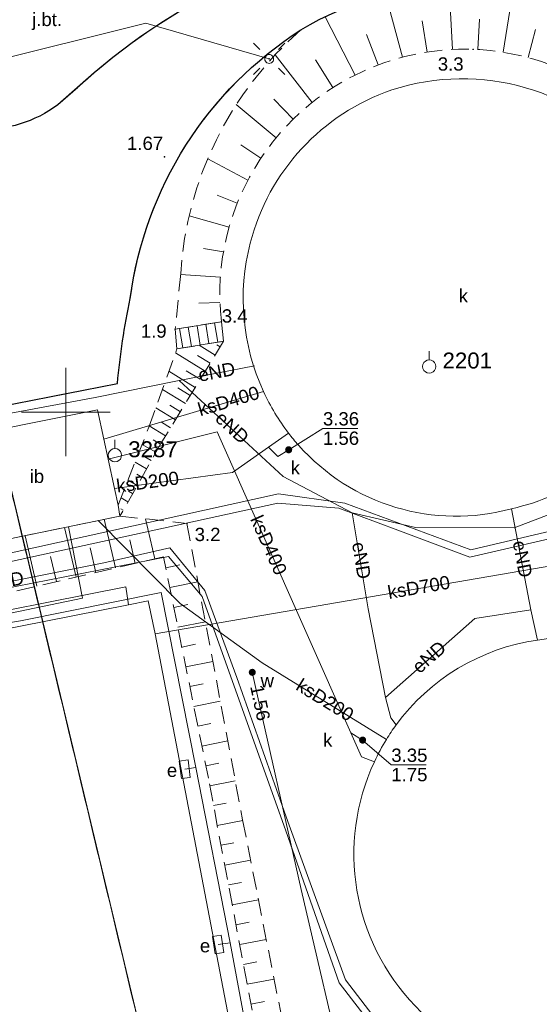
# Model space of a CAD drawing. Extents: x 5479252 to 5479673, y 5984576 to 5984875.
# Tile 29 of 36: x 5479597 to 5479627, y 5984717 to 5984772. Entities that reach past the tile are written whole.
import ezdxf
from ezdxf.enums import TextEntityAlignment as Align

# ---------------------------------------------------------------- set-up
doc = ezdxf.new("R2010")
doc.units = 0
for name, pattern in [('PRZER1-1', [1, 0.5, -0.5]), ('PRZER2-1', [1.5, 1, -0.5]), ('PRZER3-1', [2, 1.5, -0.5])]:
    doc.linetypes.add(name, pattern=pattern)
doc.layers.get('0').update_dxf_attribs({"linetype": 'CONTINUOUS'})
for name, color, linetype, lineweight in [('GESDZI', 7, 'CONTINUOUS', 18), ('GSLKRW', 7, 'CONTINUOUS', 25), ('GSPPPK', 7, 'CONTINUOUS', 18), ('GSPPPK_O', 7, 'CONTINUOUS', 18), ('GSPWPN', 7, 'CONTINUOUS', 13), ('GSPWPN_O', 7, 'CONTINUOUS', 13), ('GSPWPS', 7, 'CONTINUOUS', 13), ('GSPWPS_O', 7, 'CONTINUOUS', 13), ('GSSIIN', 7, 'CONTINUOUS', 18), ('GSSIIN_O', 7, 'CONTINUOUS', 18), ('GSSKOA', 7, 'CONTINUOUS', 18), ('GSSKOA_O', 7, 'CONTINUOUS', 18), ('GSSSCK', 7, 'CONTINUOUS', 18), ('GSSZSN', 7, 'CONTINUOUS', 18), ('GUPELA', 7, 'CONTINUOUS', 18), ('GUPPRZ_O', 7, 'CONTINUOUS', 18)]:
    doc.layers.add(name, color=color, linetype=linetype, lineweight=lineweight)
for name, color, linetype, lineweight, true_color in [('GESUZY', 7, 'CONTINUOUS', 18, 0x008000), ('GULCPR', 7, 'CONTINUOUS', 18, 0xd200d2), ('GULCPR_O', 7, 'CONTINUOUS', 18, 0xd200d2), ('GULEPR', 1, 'CONTINUOUS', 18, 0xff0000), ('GULEPR_O', 1, 'CONTINUOUS', 18, 0xff0000), ('GULKPR', 7, 'CONTINUOUS', 18, 0x803300), ('GULKPR_O', 7, 'CONTINUOUS', 18, 0x803300), ('GULWPR', 5, 'CONTINUOUS', 18, 0x0000ff), ('GUPESE', 1, 'CONTINUOUS', 18, 0xff0000), ('GUPESE_O', 1, 'CONTINUOUS', 18, 0xff0000), ('GUPKZA', 7, 'CONTINUOUS', 18, 0x803300), ('GUPKZA_O', 7, 'CONTINUOUS', 18, 0x803300), ('GUPWZA', 5, 'CONTINUOUS', 18, 0x0000ff), ('GUPWZA_O', 5, 'CONTINUOUS', 18, 0x0000ff), ('GUSKUT', 7, 'CONTINUOUS', 18, 0x803300), ('GUSKUT_O', 7, 'CONTINUOUS', 18, 0x803300), ('Ramka sekcyjna', 7, 'CONTINUOUS', 18, 0xa5007c)]:
    doc.layers.add(name, color=color, linetype=linetype, lineweight=lineweight, true_color=true_color)
doc.styles.add('Arial', font='arial.ttf')

# ---------------------------------------------------------------- blocks, each defined once
blk = doc.blocks.new('GSPPPK1')
at = {"color": 0}
blk.add_lwpolyline([(0, 0.875), (0, 0.375)], dxfattribs=at)
blk.add_lwpolyline([(0, 0.375), (0.115881, 0.356646), (0.220419, 0.303381), (0.303381, 0.220419), (0.356646, 0.115881), (0.375, 0), (0.356646, -0.115881), (0.303381, -0.220419), (0.220419, -0.303381), (0.115881, -0.356646), (0, -0.375), (-0.115881, -0.356646), (-0.220419, -0.303381), (-0.303381, -0.220419), (-0.356646, -0.115881), (-0.375, 0), (-0.356646, 0.115881), (-0.303381, 0.220419), (-0.220419, 0.303381), (-0.115881, 0.356646)], close=True, dxfattribs=at)
blk = doc.blocks.new('GUPESE1')
at = {"color": 0}
blk.add_lwpolyline([(-0.5, -0.25), (-0.5, 0.25), (0.5, 0.25), (0.5, -0.25)], close=True, dxfattribs=at)
blk = doc.blocks.new('GUPWZA1')
blk.add_hatch(color=0).paths.add_polyline_path([(-0.2, 0), (-0.193185, -0.051764), (-0.173205, -0.1), (-0.141421, -0.141421), (-0.1, -0.173205), (-0.051764, -0.193185), (0, -0.2), (0.051764, -0.193185), (0.1, -0.173205), (0.141421, -0.141421), (0.173205, -0.1), (0.193185, -0.051764), (0.2, 0), (0.193185, 0.051764), (0.173205, 0.1), (0.141421, 0.141421), (0.1, 0.173205), (0.051764, 0.193185), (0, 0.2), (-0.051764, 0.193185), (-0.1, 0.173205), (-0.141421, 0.141421), (-0.173205, 0.1), (-0.193185, 0.051764)])
blk = doc.blocks.new('GUPKZA1')
blk.add_hatch(color=0).paths.add_polyline_path([(-0.2, 0), (-0.193185, -0.051764), (-0.173205, -0.1), (-0.141421, -0.141421), (-0.1, -0.173205), (-0.051764, -0.193185), (0, -0.2), (0.051764, -0.193185), (0.1, -0.173205), (0.141421, -0.141421), (0.173205, -0.1), (0.193185, -0.051764), (0.2, 0), (0.193185, 0.051764), (0.173205, 0.1), (0.141421, 0.141421), (0.1, 0.173205), (0.051764, 0.193185), (0, 0.2), (-0.051764, 0.193185), (-0.1, 0.173205), (-0.141421, 0.141421), (-0.173205, 0.1), (-0.193185, 0.051764)])
blk = doc.blocks.new('GSPWPS1')
blk.add_hatch(color=0).paths.add_polyline_path([(-0.045, 0), (-0.043467, -0.011647), (-0.038971, -0.0225), (-0.03182, -0.03182), (-0.0225, -0.038971), (-0.011647, -0.043467), (0, -0.045), (0.011647, -0.043467), (0.0225, -0.038971), (0.03182, -0.03182), (0.038971, -0.0225), (0.043467, -0.011647), (0.045, 0), (0.043467, 0.011647), (0.038971, 0.0225), (0.03182, 0.03182), (0.0225, 0.038971), (0.011647, 0.043467), (0, 0.045), (-0.011647, 0.043467), (-0.0225, 0.038971), (-0.03182, 0.03182), (-0.038971, 0.0225), (-0.043467, 0.011647)])
blk = doc.blocks.new('GSPWPN1')
blk.add_hatch(color=0).paths.add_polyline_path([(-0.045, 0), (-0.043467, -0.011647), (-0.038971, -0.0225), (-0.03182, -0.03182), (-0.0225, -0.038971), (-0.011647, -0.043467), (0, -0.045), (0.011647, -0.043467), (0.0225, -0.038971), (0.03182, -0.03182), (0.038971, -0.0225), (0.043467, -0.011647), (0.045, 0), (0.043467, 0.011647), (0.038971, 0.0225), (0.03182, 0.03182), (0.0225, 0.038971), (0.011647, 0.043467), (0, 0.045), (-0.011647, 0.043467), (-0.0225, 0.038971), (-0.03182, 0.03182), (-0.038971, 0.0225), (-0.043467, 0.011647)])
blk = doc.blocks.new('GUPELA1')
at = {"color": 0}
blk.add_lwpolyline([(0, 0.25), (0.064705, 0.241481), (0.125, 0.216506), (0.176777, 0.176777), (0.216506, 0.125), (0.241481, 0.064705), (0.25, 0), (0.241481, -0.064705), (0.216506, -0.125), (0.176777, -0.176777), (0.125, -0.216506), (0.064705, -0.241481), (0, -0.25), (-0.064705, -0.241481), (-0.125, -0.216506), (-0.176777, -0.176777), (-0.216506, -0.125), (-0.241481, -0.064705), (-0.25, 0), (-0.241481, 0.064705), (-0.216506, 0.125), (-0.176777, 0.176777), (-0.125, 0.216506), (-0.064705, 0.241481)], close=True, dxfattribs=at)
blk = doc.blocks.new('GUPELA2')
blk.add_hatch(color=0).paths.add_polyline_path([(-0.001087, 0.044987), (0.011881, 0.043403), (0.021281, 0.03965), (0.030065, 0.033482), (0.038133, 0.023893), (0.043117, 0.012881), (0.044986, 0.001113), (0.044323, -0.007777), (0.040557, -0.019497), (0.033417, -0.030138), (0.024849, -0.037517), (0.013788, -0.042836), (0.002013, -0.044955), (-0.00982, -0.043916), (-0.020466, -0.040077), (-0.029541, -0.033946), (-0.036867, -0.025804), (-0.04187, -0.01649), (-0.04461, -0.005909), (-0.044532, 0.006476), (-0.041285, 0.017903), (-0.034764, 0.028574), (-0.024479, 0.03776), (-0.013449, 0.042943)])
at = {"color": 0}
for points in [[(-0.883883, 0.883883), (-0.53033, 0.53033)], [(0.883883, 0.883883), (0.53033, 0.53033)], [(-0.883883, -0.883883), (-0.53033, -0.53033)], [(0.883883, -0.883883), (0.53033, -0.53033)]]:
    blk.add_lwpolyline(points, dxfattribs=at)

msp = doc.modelspace()

# ---------------------------------------------------------------- linework, layer by layer
at = {"layer": 'GESDZI', "color": 7, "linetype": 'Continuous', "lineweight": 18, "elevation": 10.22}
msp.add_lwpolyline([(5479294.827, 5984868.57), (5479333.8, 5984817.55), (5479340.75, 5984808.64), (5479385.3, 5984750.66), (5479398.56, 5984731.62), (5479401.38, 5984729.48), (5479428.97, 5984735.35), (5479418.42, 5984784.61), (5479593.87, 5984758.28), (5479609.91, 5984691.17), (5479671.413, 5984704.239)], dxfattribs=at)
msp.add_lwpolyline([(5479609.91, 5984691.17), (5479593.87, 5984758.28), (5479418.42, 5984784.61), (5479428.97, 5984735.35), (5479401.38, 5984729.48), (5479424.55, 5984696.25), (5479434.07, 5984654.6)], close=True, dxfattribs=at)
at = {"layer": 'GESUZY', "color": 96, "linetype": 'PRZER1-1', "lineweight": 18, "true_color": 0x008000, "elevation": 10.08}
for points in [[(5479668.59, 5984703.639), (5479653.32, 5984774.96), (5479649.96, 5984790.71), (5479624.95, 5984786.02), (5479545.44, 5984802.75), (5479542.19, 5984793), (5479491.08, 5984798.58), (5479487.419, 5984774.255), (5479593.87, 5984758.28), (5479609.91, 5984691.17)], [(5479609.91, 5984691.17), (5479593.87, 5984758.28), (5479487.419, 5984774.255), (5479418.42, 5984784.61), (5479423.04, 5984763.03), (5479428.97, 5984735.35), (5479401.38, 5984729.48), (5479424.55, 5984696.25), (5479434.07, 5984654.6)]]:
    msp.add_lwpolyline(points, close=True, dxfattribs=at)
at = {"layer": 'GSLKRW', "color": 7, "linetype": 'Continuous', "lineweight": 25, "elevation": 10.18}
for points in [[(5479621.295, 5984777.555, 0.152606), (5479601.592, 5984769.157), (5479599.541, 5984767.347, -0.16772), (5479595.057, 5984765.949), (5479587.978, 5984766.542), (5479578.641, 5984767.281), (5479553.121, 5984769.555), (5479528.551, 5984771.727), (5479494.886, 5984774.883)], [(5479586.7, 5984747.13), (5479586.579, 5984748.415), (5479602.914, 5984751.605, -0.031554), (5479603.633, 5984756.415, -0.22153), (5479613.276, 5984771.583, -0.288694), (5479630.878, 5984771.311, -0.193765), (5479638.859, 5984760.536), (5479643.497, 5984740.016), (5479647.773, 5984719.959, -0.36238), (5479643.157, 5984711.577), (5479632.365, 5984709.201), (5479631.029, 5984708.993), (5479615.802, 5984706.03), (5479527.126, 5984688.764, -0.31997), (5479517.39, 5984695.675), (5479511.511, 5984727.21), (5479510.798, 5984730.282, -0.289167), (5479516.058, 5984738.46), (5479533.298, 5984741.786), (5479534.057, 5984738.533)]]:
    msp.add_lwpolyline(points, format="xyb", dxfattribs=at)
at = {"layer": 'GSSIIN', "color": 7, "linetype": 'Continuous', "lineweight": 18, "elevation": 10.18}
msp.add_lwpolyline([(5479594.26, 5984742.303), (5479594.19, 5984742.584), (5479593.037, 5984748.379), (5479601.79, 5984750.119), (5479602.143, 5984748.476), (5479602.386, 5984747.346), (5479602.743, 5984745.684), (5479602.948, 5984744.734), (5479603.052, 5984744.126)], close=True, dxfattribs=at)
at = {"layer": 'GSSKOA', "color": 7, "linetype": 'PRZER3-1', "lineweight": 18, "elevation": 10.18}
msp.add_lwpolyline([(5479609.896, 5984774.458, -0.114427), (5479601.438, 5984779.282), (5479591.146, 5984770.841, -0.341575), (5479587.978, 5984766.542), (5479595.057, 5984765.949, 0.16772), (5479599.541, 5984767.347), (5479601.592, 5984769.157, -0.068925)], format="xyb", close=True, dxfattribs=at)
for points in [[(5479621.295, 5984777.555, 0.152606), (5479601.592, 5984769.157), (5479599.541, 5984767.347, -0.16772), (5479595.057, 5984765.949), (5479587.978, 5984766.542), (5479578.641, 5984767.281), (5479553.121, 5984769.555), (5479528.551, 5984771.727), (5479494.886, 5984774.883)], [(5479538.217, 5984739.325), (5479550.726, 5984741.705, -0.669688), (5479553.461, 5984744.291), (5479559.75, 5984740.776), (5479563.234, 5984738.801), (5479569.108, 5984740.027), (5479568.06, 5984745.05), (5479573.57, 5984746.111), (5479581.511, 5984747.641), (5479584.36, 5984748.19), (5479584.69, 5984746.78), (5479586.7, 5984747.13), (5479586.579, 5984748.415), (5479602.914, 5984751.605, -0.031554), (5479603.633, 5984756.415, -0.22153), (5479613.276, 5984771.583, -0.288694), (5479630.878, 5984771.311, -0.193765)]]:
    msp.add_lwpolyline(points, format="xyb", dxfattribs=at)
at = {"layer": 'GSSSCK', "color": 7, "linetype": 'Continuous', "lineweight": 18, "elevation": 10.18}
msp.add_lwpolyline([(5479606.173, 5984754.673), (5479608.781, 5984755.102), (5479608.907, 5984754.002), (5479606.268, 5984753.563)], close=True, dxfattribs=at)
for points in [[(5479606.912, 5984754.794), (5479607.094, 5984753.7)], [(5479607.405, 5984754.876), (5479607.587, 5984753.782)], [(5479607.898, 5984754.957), (5479608.08, 5984753.865)], [(5479608.392, 5984755.038), (5479608.574, 5984753.947)], [(5479606.418, 5984754.713), (5479606.601, 5984753.618)]]:
    msp.add_lwpolyline(points, dxfattribs=at)
at = {"layer": 'GSSZSN', "color": 7, "linetype": 'PRZER2-1', "lineweight": 18, "elevation": 10.06}
msp.add_lwpolyline([(5479608.781, 5984755.102, -0.836657), (5479634.848, 5984762.912), (5479636.534, 5984759.891), (5479639.899, 5984743.545), (5479643.055, 5984727.867), (5479645.669, 5984718.466), (5479645.058, 5984713.715), (5479641.393, 5984712.9), (5479631.788, 5984712.222), (5479632.365, 5984709.201), (5479643.157, 5984711.577, 0.36238), (5479647.773, 5984719.959), (5479643.497, 5984740.016), (5479638.859, 5984760.536, 0.072183), (5479636.856, 5984765.287, 0.11931), (5479630.878, 5984771.311, 0.288694), (5479613.276, 5984771.583, 0.200714), (5479606.483, 5984757.821), (5479606.173, 5984754.673)], format="xyb", close=True, dxfattribs=at)
at = {"layer": 'GSSZSN', "color": 7, "linetype": 'Continuous', "lineweight": 18, "elevation": 10.06}
for points in [[(5479621.837, 5984770.476), (5479621.649, 5984773.988)], [(5479619.006, 5984770.04), (5479618.063, 5984773.546)], [(5479624.696, 5984770.319), (5479625.216, 5984773.645)], [(5479616.327, 5984769.03), (5479614.642, 5984772.328)], [(5479620.41, 5984770.332), (5479620.128, 5984772.099)], [(5479623.271, 5984770.472), (5479623.358, 5984772.193)], [(5479626.099, 5984770.02), (5479626.519, 5984771.604)], [(5479617.64, 5984769.605), (5479616.98, 5984771.319)], [(5479613.912, 5984767.49), (5479611.813, 5984770.172)], [(5479615.079, 5984768.323), (5479614.101, 5984769.885)], [(5479612.838, 5984766.541), (5479611.742, 5984767.673)], [(5479611.867, 5984765.485), (5479609.623, 5984767.365)], [(5479611.012, 5984764.334), (5479609.878, 5984765.098)], [(5479610.28, 5984763.102), (5479608.007, 5984764.308)], [(5479609.679, 5984761.799), (5479608.546, 5984762.256)], [(5479609.217, 5984760.442), (5479606.962, 5984761.088)], [(5479608.898, 5984759.044), (5479607.774, 5984759.242)], [(5479608.725, 5984757.621), (5479606.479, 5984757.777)], [(5479608.701, 5984756.187), (5479607.507, 5984756.145)], [(5479608.426, 5984753.218), (5479607.523, 5984753.772)], [(5479608.706, 5984753.675), (5479608.517, 5984753.79)], [(5479607.866, 5984752.305), (5479606.186, 5984753.335)], [(5479608.146, 5984752.761), (5479607.431, 5984753.199)], [(5479607.306, 5984751.391), (5479605.816, 5984752.305)], [(5479607.586, 5984751.848), (5479606.793, 5984752.334)], [(5479606.745, 5984750.478), (5479605.447, 5984751.274)], [(5479607.026, 5984750.935), (5479606.329, 5984751.362)], [(5479606.465, 5984750.021), (5479605.864, 5984750.39)], [(5479606.185, 5984749.565), (5479605.077, 5984750.244)], [(5479605.625, 5984748.651), (5479604.708, 5984749.214)], [(5479605.905, 5984749.108), (5479605.399, 5984749.419)], [(5479605.086, 5984747.726), (5479604.299, 5984748.17)], [(5479605.35, 5984748.192), (5479604.923, 5984748.433)], [(5479604.559, 5984746.793), (5479603.903, 5984747.163)], [(5479604.822, 5984747.259), (5479604.462, 5984747.463)], [(5479604.295, 5984746.327), (5479604, 5984746.493)], [(5479604.032, 5984745.86), (5479603.507, 5984746.157)], [(5479603.768, 5984745.394), (5479603.539, 5984745.523)], [(5479603.505, 5984744.927), (5479603.111, 5984745.15)], [(5479603.241, 5984744.461), (5479603.105, 5984744.538)], [(5479602.799, 5984741.196), (5479602.162, 5984743.942)], [(5479605.023, 5984741.712), (5479604.5, 5984743.965)], [(5479600.576, 5984740.68), (5479599.927, 5984743.478)], [(5479598.353, 5984740.164), (5479597.691, 5984743.014)], [(5479603.911, 5984741.454), (5479603.604, 5984742.777)], [(5479601.688, 5984740.938), (5479601.366, 5984742.324)], [(5479599.464, 5984740.422), (5479599.137, 5984741.834)], [(5479605.639, 5984741.2), (5479606.441, 5984741.362)], [(5479605.866, 5984740.081), (5479607.454, 5984740.403)], [(5479606.093, 5984738.963), (5479606.879, 5984739.122)], [(5479606.319, 5984737.844), (5479607.876, 5984738.16)], [(5479606.546, 5984736.726), (5479607.317, 5984736.882)], [(5479606.773, 5984735.607), (5479608.298, 5984735.916)], [(5479607, 5984734.489), (5479607.754, 5984734.642)], [(5479607.227, 5984733.37), (5479608.72, 5984733.673)], [(5479607.453, 5984732.252), (5479608.192, 5984732.402)], [(5479607.68, 5984731.133), (5479609.142, 5984731.43)], [(5479607.907, 5984730.015), (5479608.63, 5984730.161)], [(5479608.128, 5984728.895), (5479609.567, 5984729.166)], [(5479608.339, 5984727.774), (5479609.058, 5984727.909)], [(5479608.55, 5984726.652), (5479609.99, 5984726.923)], [(5479608.761, 5984725.53), (5479609.486, 5984725.667)], [(5479608.971, 5984724.409), (5479610.432, 5984724.684)], [(5479609.182, 5984723.287), (5479609.918, 5984723.426)], [(5479609.393, 5984722.166), (5479610.874, 5984722.444)], [(5479609.604, 5984721.044), (5479610.35, 5984721.184)], [(5479609.815, 5984719.923), (5479611.317, 5984720.205)], [(5479610.026, 5984718.801), (5479610.782, 5984718.943)], [(5479610.237, 5984717.679), (5479611.759, 5984717.968)], [(5479610.45, 5984716.558), (5479611.215, 5984716.703)]]:
    msp.add_lwpolyline(points, dxfattribs=at)
at = {"layer": 'GSSZSN', "color": 7, "linetype": 'PRZER2-1', "lineweight": 18, "elevation": 10.06}
for points in [[(5479608.907, 5984754.002), (5479605.419, 5984748.316), (5479603.052, 5984744.126), (5479602.948, 5984744.734), (5479604.686, 5984749.153), (5479606.268, 5984753.563)], [(5479611.914, 5984708.853), (5479610.234, 5984717.697), (5479608.046, 5984729.329), (5479605.512, 5984741.826), (5479595.837, 5984739.58), (5479588.149, 5984737.996), (5479585.097, 5984737.363), (5479584.025, 5984741.114), (5479587.73, 5984741.82), (5479587.668, 5984742.137), (5479594.19, 5984742.584), (5479594.26, 5984742.303), (5479603.052, 5984744.126), (5479606.833, 5984743.704), (5479609.981, 5984726.965), (5479613.634, 5984708.476)]]:
    msp.add_lwpolyline(points, close=True, dxfattribs=at)
at = {"layer": 'GULCPR', "color": 212, "linetype": 'Continuous', "lineweight": 18, "true_color": 0xd200d2, "elevation": 10.14}
for points in [[(5479641.182, 5984713.647), (5479632.613, 5984710.193), (5479624.698, 5984709.428), (5479618.351, 5984713.983), (5479615.439, 5984717.754), (5479612.414, 5984726.341), (5479607.691, 5984739.577), (5479605.787, 5984741.836), (5479597.144, 5984740.137), (5479590.815, 5984738.849), (5479588.239, 5984750.815), (5479579.913, 5984749.639), (5479580.282, 5984747.404)], [(5479590.908, 5984741.515), (5479591.286, 5984739.318), (5479602.133, 5984741.483), (5479605.866, 5984742.324), (5479607.845, 5984739.915), (5479609.656, 5984735.006), (5479612.531, 5984726.866), (5479615.798, 5984717.924), (5479618.636, 5984714.228), (5479624.889, 5984709.766), (5479632.581, 5984710.606), (5479641.094, 5984714.078)]]:
    msp.add_lwpolyline(points, dxfattribs=at)
at = {"layer": 'GULEPR', "color": 1, "linetype": 'Continuous', "lineweight": 18, "true_color": 0xff0000, "elevation": 10.14}
for points in [[(5479475.63, 5984742.355), (5479485.525, 5984744.378), (5479500.086, 5984747.487), (5479510.419, 5984747.823), (5479521.788, 5984748.243), (5479533.045, 5984750.287), (5479550.77, 5984753.731), (5479570.232, 5984757.511), (5479583.533, 5984760.172), (5479586.165, 5984767.396), (5479604.507, 5984771.961), (5479611.48, 5984769.945)], [(5479606.402, 5984751.777), (5479610.658, 5984752.61)], [(5479585.925, 5984746.995), (5479585.78, 5984748.005), (5479590.994, 5984748.851), (5479601.648, 5984750.817), (5479606.402, 5984751.777)], [(5479616.166, 5984744.316), (5479612.274, 5984746.36), (5479606.402, 5984751.777)], [(5479638.491, 5984746.897), (5479630.643, 5984745.502), (5479625.313, 5984743.457), (5479619.75, 5984743.476), (5479616.166, 5984744.316)], [(5479616.166, 5984744.316), (5479617.064, 5984738.89), (5479618.044, 5984733.877)], [(5479625.169, 5984744.537), (5479626.261, 5984738.834)], [(5479611.129, 5984710.112), (5479609.272, 5984720.013), (5479607.34, 5984729.925), (5479605.38, 5984739.81), (5479597.427, 5984738.214), (5479595.467, 5984737.878), (5479578.245, 5984734.574), (5479570.181, 5984733.034), (5479557.355, 5984730.626), (5479543.298, 5984727.825), (5479533.441, 5984725.865)], [(5479618.044, 5984733.877), (5479623.087, 5984738.33), (5479626.261, 5984738.834)], [(5479626.261, 5984738.834), (5479626.628, 5984737.12)], [(5479618.044, 5984733.877), (5479618.352, 5984732.729), (5479618.647, 5984732.328)], [(5479607.34, 5984729.925), (5479606.712, 5984729.824)], [(5479608.593, 5984719.93), (5479609.272, 5984720.013)]]:
    msp.add_lwpolyline(points, dxfattribs=at)
at = {"layer": 'GULKPR', "color": 36, "linetype": 'Continuous', "lineweight": 18, "true_color": 0x803300, "elevation": 10.14}
for points in [[(5479540.252, 5984748.848), (5479569.396, 5984737.624), (5479592.731, 5984741.229), (5479594.153, 5984741.443), (5479612.008, 5984745.386), (5479615.753, 5984744.86), (5479622.871, 5984742.22), (5479629.031, 5984743.66), (5479637.001, 5984749.863), (5479642.234, 5984750.9), (5479647.456, 5984751.459)], [(5479602.143, 5984748.476), (5479611.16, 5984751.155)], [(5479651.094, 5984748.289), (5479651.595, 5984745.596), (5479649.484, 5984744.786), (5479647.555, 5984745.833), (5479642.101, 5984750.518), (5479637.072, 5984749.548), (5479628.999, 5984743.243), (5479622.815, 5984741.809), (5479618.746, 5984743.323), (5479615.41, 5984744.577), (5479611.971, 5984744.858), (5479594.547, 5984741.048), (5479581.405, 5984739.068), (5479570.733, 5984737.467), (5479569.501, 5984737.277), (5479546.744, 5984745.708), (5479540.804, 5984748.063), (5479509.708, 5984741.219), (5479505.817, 5984727.896)], [(5479602.386, 5984747.346), (5479608.534, 5984748.876), (5479616.095, 5984731.872)], [(5479611.442, 5984748.012), (5479612.577, 5984748.806)], [(5479602.743, 5984745.684), (5479609.409, 5984746.59), (5479611.442, 5984748.012)], [(5479611.442, 5984748.012), (5479611.965, 5984747.492), (5479612.581, 5984747.87)], [(5479618.1, 5984731.513), (5479611.089, 5984735.827), (5479606.457, 5984739.187), (5479601.828, 5984743.872)], [(5479600.145, 5984743.523), (5479600.936, 5984739.483), (5479591.438, 5984737.505), (5479580.468, 5984735.194), (5479579.793, 5984738.249)], [(5479634.85, 5984742.589), (5479605.038, 5984737.465)], [(5479616.757, 5984731.471), (5479616.095, 5984731.872)], [(5479616.095, 5984731.872), (5479616.691, 5984730.532), (5479617.419, 5984730.245)]]:
    msp.add_lwpolyline(points, dxfattribs=at)
at = {"layer": 'GULWPR', "color": 5, "linetype": 'Continuous', "lineweight": 18, "true_color": 0x0000ff, "elevation": 10.14}
for points in [[(5479535.854, 5984726.878), (5479559.988, 5984731.474), (5479579.791, 5984735.378), (5479592.354, 5984737.939), (5479603.38, 5984740.135), (5479603.531, 5984739.117)], [(5479522.298, 5984687.656), (5479552.322, 5984693.705), (5479579.627, 5984699.578), (5479602.463, 5984704.837), (5479616.751, 5984708.081), (5479615.861, 5984711.958), (5479613.289, 5984723.027), (5479610.527, 5984735.299)]]:
    msp.add_lwpolyline(points, dxfattribs=at)
at = {"layer": 'GUPPRZ_O', "color": 36, "linetype": 'Continuous', "lineweight": 13, "true_color": 0x803300, "elevation": 10.8, "flags": 128}
for points in [[(5479612.581, 5984747.87), (5479614.518, 5984749.069), (5479616.478, 5984749.069)], [(5479616.757, 5984731.471), (5479618.379, 5984730.069), (5479620.339, 5984730.069)]]:
    msp.add_lwpolyline(points, dxfattribs=at)
at = {"layer": 'GUSKUT', "color": 36, "linetype": 'Continuous', "lineweight": 18, "true_color": 0x803300, "elevation": 10.14}
for points in [[(5479632.267, 5984764.173, -0.141988), (5479634.799, 5984757.538, -0.158643), (5479633.227, 5984750.273, -0.200784), (5479625.169, 5984744.537, -0.285509), (5479613.132, 5984748.13, -0.017503), (5479612.577, 5984748.806, -0.055086), (5479611.16, 5984751.155, -0.173619), (5479610.413, 5984759.542, -0.253314), (5479618.411, 5984768.193, -0.308188)], [(5479636.129, 5984734.741, 0.204547), (5479626.628, 5984737.12, 0.201732), (5479618.647, 5984732.328, 0.019844), (5479618.1, 5984731.513, 0.029122), (5479617.419, 5984730.245, 0.309616), (5479619.722, 5984716.459, 0.339421), (5479634.42, 5984714.102, 0.532292)]]:
    msp.add_lwpolyline(points, format="xyb", close=True, dxfattribs=at)
msp.add_lwpolyline([(5479604.638, 5984739.336), (5479605.038, 5984737.465), (5479610.148, 5984710.835), (5479529.825, 5984695.072), (5479524.447, 5984723.493), (5479551.488, 5984728.835), (5479603.531, 5984739.117)], close=True, dxfattribs=at)
at = {"layer": 'Ramka sekcyjna', "color": 224, "linetype": 'Continuous', "lineweight": 18, "true_color": 0xa5007c}
for q in [(5479600, 5984752.5, 100), (5479600, 5984752.5, 100), (5479600, 5984752.5, 100), (5479600, 5984752.5, 100), (5479597.5, 5984750, 100), (5479597.5, 5984750, 100), (5479597.5, 5984750, 100), (5479597.5, 5984750, 100), (5479602.5, 5984750, 100), (5479600, 5984747.5, 100), (5479600, 5984747.5, 100), (5479602.5, 5984750, 100), (5479602.5, 5984750, 100), (5479600, 5984747.5, 100), (5479600, 5984747.5, 100), (5479602.5, 5984750, 100)]:
    msp.add_line((5479600, 5984750, 100), q, dxfattribs=at)

# ---------------------------------------------------------------- block references
at = {"layer": 'GSPPPK', "color": 7, "linetype": 'Continuous', "lineweight": 18}
for p in [(5479620.52, 5984752.57, 10.36), (5479602.77, 5984747.56, 10.36)]:
    msp.add_blockref('GSPPPK1', p, dxfattribs=at)
at = {"layer": 'GSPWPN', "color": 7, "linetype": 'Continuous', "lineweight": 13}
for p in [(5479622.999, 5984770.484, 10.08), (5479608.78, 5984755.113, 10.08), (5479606.173, 5984754.673, 10.08), (5479606.833, 5984743.704, 10.08)]:
    msp.add_blockref('GSPWPN1', p, dxfattribs=at)
at = {"layer": 'GSPWPS', "color": 7, "linetype": 'Continuous', "lineweight": 13}
msp.add_blockref('GSPWPS1', (5479605.568, 5984764.416, 10.08), dxfattribs=at)
at = {"layer": 'GUPELA', "color": 7, "linetype": 'Continuous', "lineweight": 18}
for name in ['GUPELA2', 'GUPELA1']:
    msp.add_blockref(name, (5479611.48, 5984769.945, 10.16), dxfattribs=at)
at = {"layer": 'GUPESE', "color": 1, "linetype": 'Continuous', "lineweight": 18, "true_color": 0xff0000}
for p, rotation in [((5479606.712, 5984729.824, 10.16), 277.2472653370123), ((5479608.593, 5984719.93, 10.16), 278.7771320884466)]:
    msp.add_blockref('GUPESE1', p, dxfattribs=dict(at, rotation=rotation))
at = {"layer": 'GUPKZA', "color": 36, "linetype": 'Continuous', "lineweight": 18, "true_color": 0x803300}
for p in [(5479612.581, 5984747.87, 10.16), (5479616.757, 5984731.471, 10.16)]:
    msp.add_blockref('GUPKZA1', p, dxfattribs=at)
at = {"layer": 'GUPWZA', "color": 5, "linetype": 'Continuous', "lineweight": 18, "true_color": 0x0000ff}
msp.add_blockref('GUPWZA1', (5479610.527, 5984735.299, 10.16), dxfattribs=at)

# ---------------------------------------------------------------- texts
at = {"layer": 'GSPPPK_O', "color": 7, "linetype": 'Continuous', "lineweight": 0, "style": 'Arial'}
for s, p in [('2201', (5479621.27, 5984752.46, 10.8)), ('3287', (5479603.52, 5984747.45, 10.8))]:
    msp.add_text(s, height=0.9, dxfattribs=at).set_placement(p)
at = {"layer": 'GSPWPN_O', "color": 7, "linetype": 'Continuous', "lineweight": 0, "style": 'Arial'}
for s, p in [('3.3', (5479621.004, 5984769.284, 10.8)), ('3.4', (5479608.805, 5984755.053, 10.8)), ('1.9', (5479604.231, 5984754.198, 10.8)), ('3.2', (5479607.273, 5984742.711, 10.8))]:
    msp.add_text(s, height=0.75, rotation=360, dxfattribs=at).set_placement(p)
at = {"layer": 'GSPWPS_O', "color": 7, "linetype": 'Continuous', "lineweight": 0, "style": 'Arial'}
msp.add_text('1.67', height=0.75, rotation=360, dxfattribs=at).set_placement((5479603.452, 5984764.804, 10.8))
at = {"layer": 'GSSIIN_O', "color": 7, "linetype": 'Continuous', "lineweight": 0, "style": 'Arial'}
msp.add_text('ib', height=0.75, rotation=360, dxfattribs=at).set_placement((5479598.361, 5984745.995, 10.8), align=Align.CENTER)
at = {"layer": 'GSSKOA_O', "color": 7, "linetype": 'Continuous', "lineweight": 0, "style": 'Arial'}
msp.add_text('j.bt.', height=0.75, dxfattribs=at).set_placement((5479598.937, 5984771.8, 10.8), align=Align.CENTER)
at = {"layer": 'GULCPR_O', "color": 212, "linetype": 'Continuous', "lineweight": 0, "true_color": 0xd200d2, "style": 'Arial'}
msp.add_text('cnD', height=0.75, rotation=11.2909, dxfattribs=at).set_placement((5479596.767, 5984740.113, 10.8), align=Align.CENTER)
at = {"layer": 'GULEPR_O', "color": 1, "linetype": 'Continuous', "lineweight": 0, "true_color": 0xff0000, "style": 'Arial'}
for rotation, p in [(11.0728, (5479608.587, 5984751.905, 10.8)), (317.3088, (5479609.139, 5984748.853, 10.8)), (279.3931, (5479616.325, 5984741.555, 10.8)), (280.8403, (5479625.426, 5984741.63, 10.8)), (41.4377, (5479620.76, 5984735.884, 10.8))]:
    msp.add_text('eND', height=0.75, rotation=rotation, dxfattribs=at).set_placement(p, align=Align.CENTER)
at = {"layer": 'GULKPR_O', "color": 36, "linetype": 'Continuous', "lineweight": 0, "true_color": 0x803300, "style": 'Arial'}
for s, rotation, p in [('ksD400', 16.549, (5479609.291, 5984750.266, 10.8)), ('ksD200', 7.7349, (5479604.665, 5984745.685, 10.8)), ('ksD400', 293.9731, (5479611.116, 5984742.335, 10.8)), ('ksD700', 9.7529, (5479619.994, 5984739.737, 10.8)), ('ksD200', 328.3998, (5479614.441, 5984733.42, 10.8))]:
    msp.add_text(s, height=0.75, rotation=rotation, dxfattribs=at).set_placement(p, align=Align.CENTER)
at = {"layer": 'GUPESE_O', "color": 1, "linetype": 'Continuous', "lineweight": 0, "true_color": 0xff0000, "style": 'Arial'}
for p in [(5479606.285, 5984729.39, 10.8), (5479608.15, 5984719.483, 10.8)]:
    msp.add_text('e', height=0.75, rotation=360, dxfattribs=at).set_placement(p, align=Align.RIGHT)
at = {"layer": 'GUPKZA_O', "color": 36, "linetype": 'Continuous', "lineweight": 0, "true_color": 0x803300, "style": 'Arial'}
for p in [(5479613.216, 5984746.475, 10.8), (5479615.051, 5984731.095, 10.8)]:
    msp.add_text('k', height=0.75, dxfattribs=at).set_placement(p, align=Align.RIGHT)
at = {"layer": 'GUPPRZ_O', "color": 36, "linetype": 'Continuous', "lineweight": 0, "true_color": 0x803300, "style": 'Arial'}
for s, p in [('3.36', (5479614.518, 5984749.242, 10.8)), ('1.56', (5479614.518, 5984748.147, 10.8)), ('3.35', (5479618.379, 5984730.241, 10.8)), ('1.75', (5479618.379, 5984729.146, 10.8))]:
    msp.add_text(s, height=0.75, rotation=360, dxfattribs=at).set_placement(p)
at = {"layer": 'GUPPRZ_O', "color": 5, "linetype": 'Continuous', "lineweight": 0, "true_color": 0x0000ff, "style": 'Arial'}
msp.add_text('1.56', height=0.75, rotation=281.727, dxfattribs=at).set_placement((5479610.403, 5984734.502, 10.8))
at = {"layer": 'GUPWZA_O', "color": 5, "linetype": 'Continuous', "lineweight": 0, "true_color": 0x0000ff, "style": 'Arial'}
msp.add_text('w', height=0.75, rotation=360, dxfattribs=at).set_placement((5479611.75, 5984734.453, 10.8), align=Align.RIGHT)
at = {"layer": 'GUSKUT_O', "color": 36, "linetype": 'Continuous', "lineweight": 0, "true_color": 0x803300, "style": 'Arial'}
msp.add_text('k', height=0.75, dxfattribs=at).set_placement((5479622.447, 5984756.188, 10.8), align=Align.CENTER)

doc.saveas('drawing.dxf')
